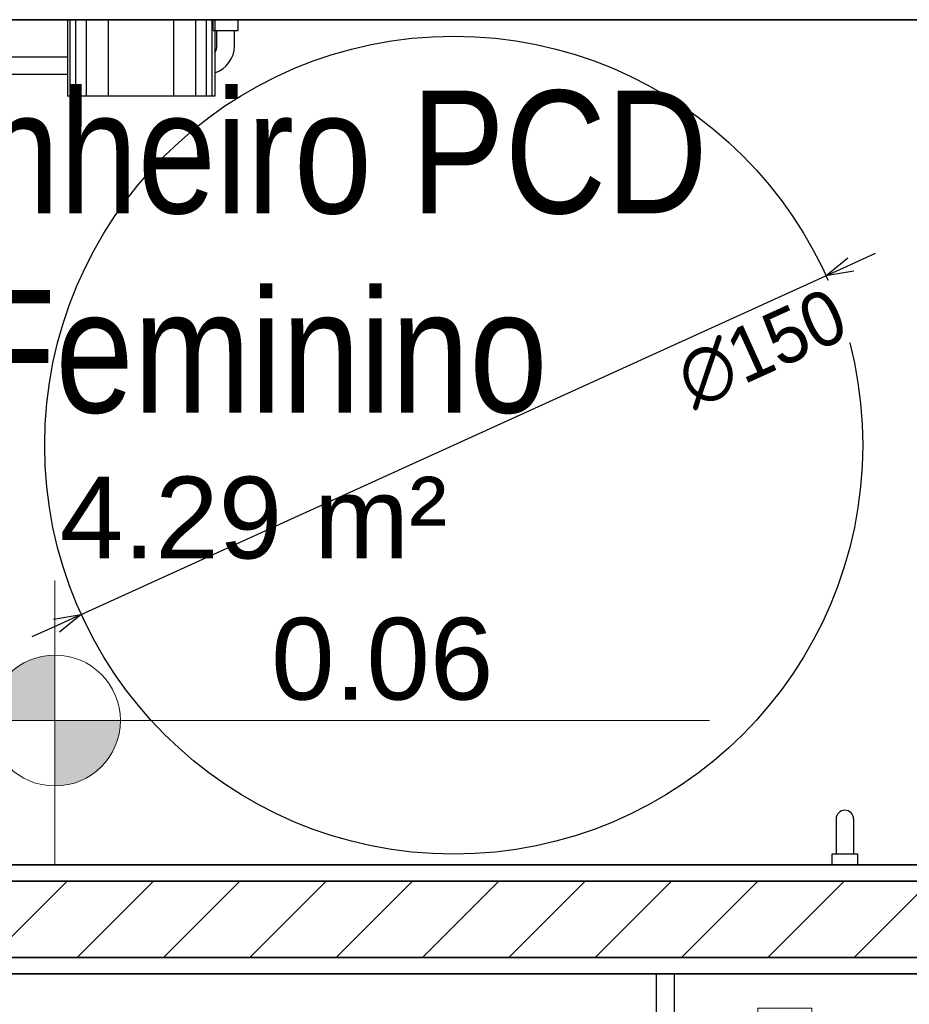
# Model space of a CAD drawing. Header units: millimetres. Extents: x -109 to 627, y -178 to 173.
# Tile 32 of 178: x -10.26 to -8.63, y 29.03 to 30.83. Entities that reach past the tile are written whole.
import ezdxf

# ---------------------------------------------------------------- set-up
doc = ezdxf.new("R2010")
doc.units = ezdxf.units.MM
for name, color, linetype, lineweight in [('ARQ - ALVENARIA - OSSO', 2, 'Continuous', 35), ('ARQ - COTA_NÍVEL', 2, 'Continuous', 5), ('ARQ - PAREDES_HACHURA', 9, 'Continuous', 35), ('ARQ - PORTA', 3, 'Continuous', 9), ('ARQ - PORTA_FOLHA', 3, 'Continuous', 20), ('ARQ - PORTA_GIRO', 1, 'Continuous', 5), ('ARQ -TEXTO_AMBIENTE', 2, 'Continuous', 5)]:
    doc.layers.add(name, color=color, linetype=linetype, lineweight=lineweight)
doc.layers.add('O - MOBILIÁRIO', color=8, linetype='Continuous')
doc.styles.add('Arial Narrow', font='ARIALN.TTF', dxfattribs={"height": 0.225})
doc.styles.add('Arial_2', font='arial.ttf', dxfattribs={"height": 0.15})
doc.styles.add('GULIM', font='Gulim.ttf')
doc.dimstyles.new('GULIM-100', dxfattribs={"dimtxt": 0.1, "dimasz": 0.05, "dimexe": 0.2, "dimexo": 0, "dimgap": 0.025, "dimtad": 1, "dimdec": 0, "dimlfac": 100, "dimzin": 12, "dimdsep": 46, "dimtxsty": 'GULIM', "dimblk": 'OPEN30', "dimcen": 0, "dimclrd": 152, "dimclre": 152, "dimclrt": 152, "dimaunit": 1, "dimadec": 0, "dimazin": 0, "dimtfac": 1.875, "dimtdec": 0, "dimtmove": 2, "dimatfit": 3, "dimldrblk": 'OPEN30', "dimfxl": 0, "dimtolj": 1, "dimtzin": 12, "dimlwd": -1, "dimarcsym": 0})

# ---------------------------------------------------------------- blocks, each defined once
blk = doc.blocks.new('POR_PM_GIRO_1FL - 80 x 210 cm Externa-V2-NÍVEL 1')
at = {"layer": 'ARQ - PORTA'}
for p, q in [((-0.435, 0.095), (-0.445, 0.095)), ((-0.445, 0.095), (-0.445, 0.08)), ((0.445, 0.095), (0.415, 0.095)), ((0.445, 0.08), (0.445, 0.095)), ((-0.445, 0.08), (-0.435, 0.08)), ((0.415, 0.08), (0.445, 0.08)), ((0.42, -0.08), (0.42, 0.08)), ((-0.435, -0.08), (-0.45, -0.08)), ((-0.45, -0.08), (-0.45, -0.095)), ((0.45, -0.08), (0.415, -0.08)), ((0.45, -0.095), (0.45, -0.08)), ((-0.45, -0.095), (-0.435, -0.095)), ((0.415, -0.095), (0.45, -0.095)), ((-0.4275, -0.7393), (-0.4369, -0.7393)), ((-0.4369, -0.7393), (-0.4369, -0.8383)), ((-0.4275, -0.8183), (-0.4275, -0.7393)), ((-0.3375, -0.8183), (-0.3375, -0.7393)), ((-0.3375, -0.7393), (-0.3281, -0.7393)), ((-0.3281, -0.7393), (-0.3281, -0.8383)), ((-0.4051, -0.8073), (-0.4, -0.8073)), ((-0.4051, -0.8283), (-0.4051, -0.8073)), ((-0.3599, -0.8073), (-0.365, -0.8073)), ((-0.3599, -0.8283), (-0.3599, -0.8073)), ((-0.4051, -0.8183), (-0.4275, -0.8183)), ((-0.4051, -0.8492), (-0.4051, -0.8283)), ((-0.3599, -0.8183), (-0.3375, -0.8183)), ((-0.3599, -0.8492), (-0.3599, -0.8283)), ((-0.4369, -0.8383), (-0.4051, -0.8383)), ((-0.3281, -0.8383), (-0.3599, -0.8383)), ((-0.4, -0.8492), (-0.4051, -0.8492)), ((-0.365, -0.8492), (-0.3599, -0.8492))]:
    blk.add_line(p, q, dxfattribs=at)
at = {"layer": 'ARQ - PORTA_FOLHA'}
for p, q in [((-0.4, -0.11), (-0.4, -0.88)), ((-0.365, -0.88), (-0.365, -0.11)), ((-0.4, -0.88), (-0.365, -0.88))]:
    blk.add_line(p, q, dxfattribs=at)
at = {"layer": 'ARQ - PORTA_GIRO'}
blk.add_arc((-0.4, -0.0805), 0.8, 270.0322, 357.8776, dxfattribs=at)
blk = doc.blocks.new('Elevações de ponto - Cota de Nível 1-825078-NÍVEL 1')
at = {"layer": 'ARQ - COTA_NÍVEL'}
h = blk.add_hatch(color=256, dxfattribs=at)
edge = h.paths.add_edge_path(flags=0)
edge.add_line((0, 0.002278), (0, 0.000678))
edge.add_line((0, 0.000678), (-0.0016, 0.000678))
edge.add_arc((0, 0.000678), 0.0016, 90, 180, ccw=False)
h = blk.add_hatch(color=256, dxfattribs=at)
edge = h.paths.add_edge_path(flags=0)
edge.add_arc((0, 0.000678), 0.0016, 270, 360, ccw=False)
edge.add_line((0, -0.000922), (0, 0.000678))
edge.add_line((0, 0.000678), (0.0016, 0.000678))
for p, q in [((0, 0.004106), (0, -0.002843)), ((0, -0.00218), (0, 0.003078)), ((0, 0.000678), (0, 0.002278)), ((-0.003665, 0.000678), (0.016004, 0.000678)), ((-0.0016, 0.000678), (0, 0.000678)), ((0.0016, 0.000678), (0, 0.000678)), ((0, 0.000678), (0, -0.000922))]:
    blk.add_line(p, q, dxfattribs=at)
blk.add_circle((0, 0.000678), 0.0016, dxfattribs=at)
for start, end in [(90, 180), (270, 360)]:
    blk.add_arc((0, 0.000678), 0.0016, start, end, dxfattribs=at)
blk = doc.blocks.new('_Open30')
at = {"color": 0, "linetype": 'ByBlock', "lineweight": -2}
for p, q in [((-1, 0.268), (0, 0)), ((0, 0), (-1, -0.268)), ((0, 0), (-1, 0))]:
    blk.add_line(p, q, dxfattribs=at)
blk = doc.blocks.new('*D903')
at = {"color": 152, "transparency": 16777216}
for p, q in [((-8.7364, 30.3829), (-8.6909, 30.4036)), ((-10.193, 29.7208), (-10.2385, 29.7001))]:
    blk.add_line(p, q, dxfattribs=at)
at = {"layer": 'Defpoints', "color": 0, "transparency": 16777216}
blk.add_point((-10.1475, 29.7415), dxfattribs=at)
at = {"color": 152, "transparency": 16777216, "xscale": 0.05, "yscale": 0.05, "zscale": 0.05, "rotation": 24.44753598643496}
blk.add_blockref('_Open30', (-10.1475, 29.7415), dxfattribs=at)
at = {"color": 152, "transparency": 16777216, "insert": (-8.8996, 30.2291), "char_height": 0.1, "attachment_point": 5, "rotation": 24.4475, "style": 'GULIM', "bg_fill": 3, "box_fill_scale": 1.1, "bg_fill_color": 256, "bg_fill_true_color": 13158600, "bg_fill_transparency": 0}
blk.add_mtext('\\A1;∅150', dxfattribs=at)
at = {"color": 152, "transparency": 16777216}
blk.add_line((-10.1475, 29.7415), (-8.782, 30.3622), dxfattribs=at)
at = {"layer": 'Defpoints', "color": 0, "transparency": 16777216}
blk.add_point((-8.782, 30.3622), dxfattribs=at)
at = {"color": 152, "transparency": 16777216, "xscale": 0.05, "yscale": 0.05, "zscale": 0.05, "rotation": 204.447535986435}
blk.add_blockref('_Open30', (-8.782, 30.3622), dxfattribs=at)

msp = doc.modelspace()

# ---------------------------------------------------------------- hatches: boundary and pattern name
at = {"layer": 'ARQ - PAREDES_HACHURA'}
h = msp.add_hatch(dxfattribs=at)
h.set_pattern_fill('FP_6', color=256, scale=0.999741, style=0, pattern_type=2)
h.set_pattern_definition([(45, (-17.26879, 35.45875), (-0.0791755, 0.0791755), [])])
h.paths.add_polyline_path([(-8.15144, 29.11247), (-8.13879, 29.11247), (-8.13879, 29.25243), (-10.8281, 29.25243), (-10.8281, 29.11247), (-8.16719, 29.11247)], flags=0)

# ---------------------------------------------------------------- linework, layer by layer
at = {"color": 2, "linetype": 'Continuous'}
msp.add_lwpolyline([(-9.09355, 27.95777), (-9.05981, 27.95777), (-9.05981, 29.08248), (-9.09355, 29.08248)], close=True, dxfattribs=at)
at = {"color": 142}
msp.add_circle((-9.46471, 30.05185), 0.75, dxfattribs=at)
at = {"layer": 'ARQ - ALVENARIA - OSSO'}
for p, q in [((-10.91807, 30.83203), (-8.16879, 30.83203)), ((-8.16879, 29.28243), (-10.91807, 29.28243)), ((-11.08803, 29.25243), (-8.13879, 29.25243)), ((-8.16879, 29.11247), (-11.08803, 29.11247)), ((-11.11802, 29.08248), (-8.16879, 29.08248))]:
    msp.add_line(p, q, dxfattribs=at)
at = {"layer": 'O - MOBILIÁRIO'}
for p, q in [((-10.17275, 30.83203, -0.00002), (-10.17275, 30.69203, -0.00002)), ((-9.90275, 30.83203, -0.00002), (-10.17275, 30.83203, -0.00002)), ((-10.16775, 30.69203, -0.00002), (-10.16775, 30.83203, -0.00002)), ((-10.15775, 30.69203, -0.00002), (-10.15775, 30.83203, -0.00002)), ((-10.13775, 30.69203, -0.00002), (-10.13775, 30.83203, -0.00002)), ((-10.09775, 30.69203, -0.00002), (-10.09775, 30.83203, -0.00002)), ((-9.97775, 30.69203, -0.00002), (-9.97775, 30.83203, -0.00002)), ((-9.93775, 30.69203, -0.00002), (-9.93775, 30.83203, -0.00002)), ((-9.91775, 30.69203, -0.00002), (-9.91775, 30.83203, -0.00002)), ((-9.90775, 30.69203, -0.00002), (-9.90775, 30.83203, -0.00002)), ((-9.90575, 30.83203), (-9.85975, 30.83203)), ((-9.90575, 30.81203), (-9.90575, 30.83203)), ((-9.90275, 30.83203, -0.00002), (-9.90275, 30.69203, -0.00002)), ((-9.85975, 30.81203), (-9.85975, 30.83203)), ((-9.90575, 30.81203), (-9.85975, 30.81203)), ((-9.89875, 30.78403), (-9.89875, 30.81203)), ((-9.86675, 30.78403), (-9.86675, 30.81203)), ((-10.46675, 30.76403), (-10.17275, 30.76403)), ((-10.64675, 30.73203), (-10.17275, 30.73203)), ((-9.90275, 30.69203, -0.00002), (-10.17275, 30.69203, -0.00002)), ((-8.76336, 29.36643), (-8.76336, 29.30243)), ((-8.73136, 29.36643), (-8.73136, 29.30243))]:
    msp.add_line(p, q, dxfattribs=at)
msp.add_lwpolyline([(-8.72436, 29.28243), (-8.77036, 29.28243), (-8.77036, 29.30243), (-8.72436, 29.30243)], close=True, dxfattribs=at)
for centre, radius, start, end in [((-9.91875, 30.78403), 0.02, 323.1301, 360), ((-9.91875, 30.78403), 0.052, 287.92021, 360), ((-8.74736, 29.36643), 0.016, 0, 180)]:
    msp.add_arc(centre, radius, start, end, dxfattribs=at)

# ---------------------------------------------------------------- block references
at = {"layer": 'ARQ - COTA_NÍVEL', "xscale": 74.98057826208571, "yscale": 74.98057826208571, "zscale": 74.98057826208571}
msp.add_blockref('Elevações de ponto - Cota de Nível 1-825078-NÍVEL 1', (-10.19587, 29.49605), dxfattribs=at)
at = {"layer": 'ARQ - PORTA', "xscale": 0.9997410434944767, "yscale": 0.9997410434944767, "zscale": 0.9997410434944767, "rotation": 269.9999999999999}
msp.add_blockref('POR_PM_GIRO_1FL - 80 x 210 cm Externa-V2-NÍVEL 1', (-8.06881, 28.58261), dxfattribs=at)

# ---------------------------------------------------------------- texts
at = {"layer": 'ARQ - COTA_NÍVEL', "insert": (-9.7995, 29.73528), "char_height": 0.149961, "width": 0.4883534, "attachment_point": 1, "line_spacing_factor": 0.941778, "style": 'Arial_2'}
msp.add_mtext('0.06', dxfattribs=at)
at = {"layer": 'ARQ -TEXTO_AMBIENTE', "attachment_point": 2}
for s, insert, char_height, width, line_spacing_factor, style in [('Banheiro PCD\\PFeminino', (-9.82244, 30.70201), 0.2249417, 1.9751008, 0.974696, 'Arial Narrow'), ('4.29 m²', (-9.83181, 29.99407), 0.149961, 0.8481927, 0.941778, 'Arial_2')]:
    msp.add_mtext(s, dxfattribs=dict(at, insert=insert, char_height=char_height, width=width, line_spacing_factor=line_spacing_factor, style=style))

# ---------------------------------------------------------------- next in the draw order: dimensions: what is measured, and where the dimension line sits
dim = msp.add_diameter_dim_2p(p1=(-10.14747, 29.74145), p2=(-8.78196, 30.36224), dimstyle='GULIM-100', override={"dimfxl": 0.15, "dimfxlon": 1, "dimtfill": 1, "dimtfillclr": 256, "dimarcsym": 2})
dim.commit()
dim.dimension.update_dxf_attribs({"geometry": '*D903', "text_midpoint": (-8.89956, 30.22907), "dimtype": 163})

doc.saveas('drawing.dxf')
